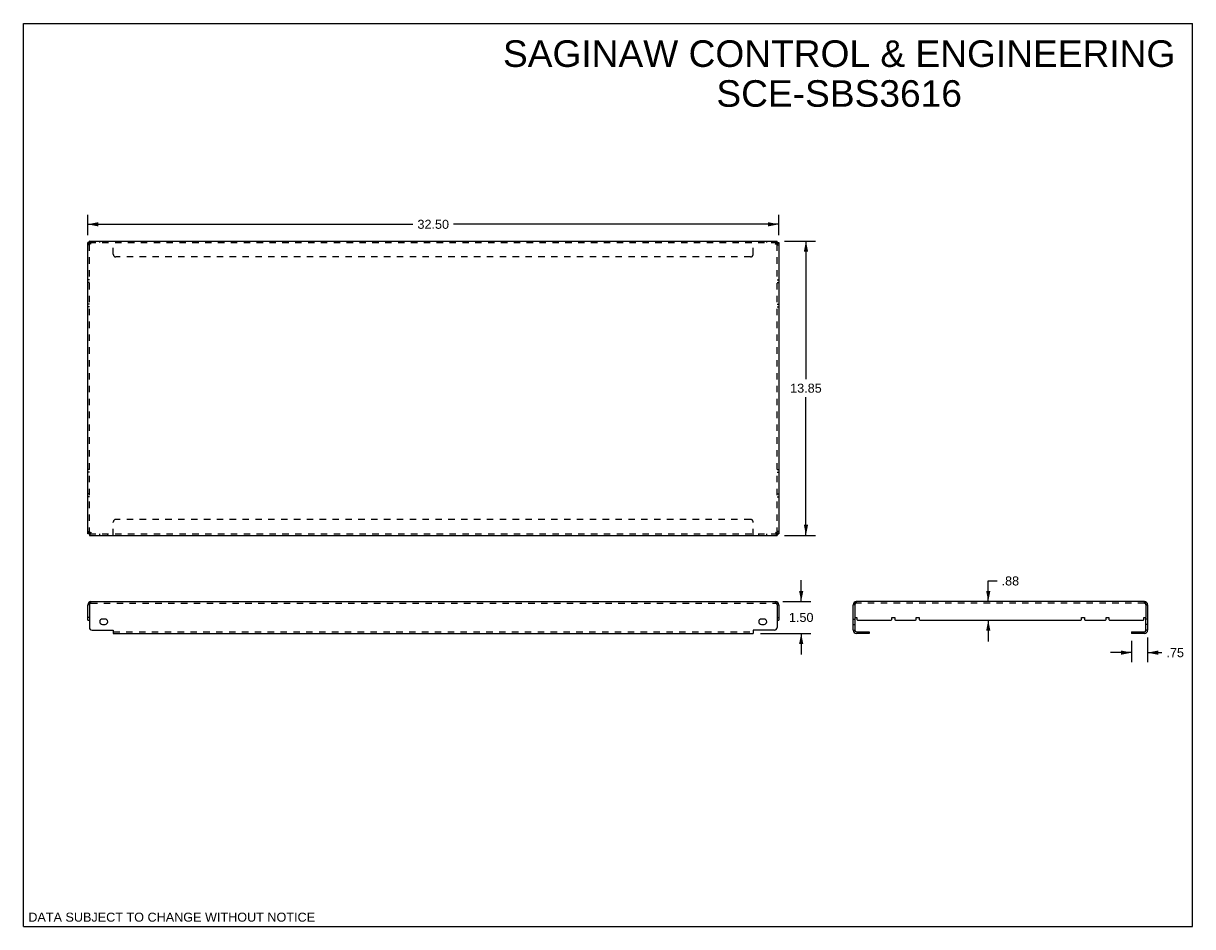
# Model space of a CAD drawing. Header units: inches. Extents: x 0 to 55, y 0 to 42.5.
import ezdxf

# ---------------------------------------------------------------- set-up
doc = ezdxf.new("R2010")
doc.units = ezdxf.units.IN
doc.header["$LTSCALE"] = 3.025
doc.header["$MEASUREMENT"] = 0
doc.linetypes.add('HIDDEN', pattern=[0.2, 0.1, -0.1])
doc.layers.get('0').update_dxf_attribs({"linetype": 'CONTINUOUS'})
doc.layers.add('DEFAULT_2', color=8, linetype='HIDDEN')
doc.styles.get("Standard").update_dxf_attribs({"font": 'arial.ttf'})
doc.dimstyles.new('DIMSTYLE_1', dxfattribs={"dimtxt": 0.425, "dimasz": 0.5, "dimexe": 0.09, "dimexo": 0.07, "dimgap": 0.0425, "dimtad": 0, "dimtih": 1, "dimtoh": 1, "dimzin": 4, "dimdsep": 46, "dimtxsty": 'Standard', "dimblk": '_FILLED', "dimblk1": '_FILLED', "dimblk2": '_FILLED', "dimcen": 0.09, "dimadec": 3, "dimazin": 1, "dimtfac": 1, "dimtdec": 3, "dimtofl": 0, "dimtmove": 0, "dimatfit": 3, "dimldrblk": '_FILLED', "dimfxl": 0, "dimtolj": 1, "dimtzin": 4, "dimarcsym": 0})

# ---------------------------------------------------------------- blocks, each defined once
blk = doc.blocks.new('_FILLED')
at = {"color": 0, "linetype": 'ByBlock'}
blk.add_solid([(0, 0), (-1, 0.2), (-1, -0.2)], dxfattribs=at)
blk = doc.blocks.new('*D1')
at = {"color": 2, "linetype": 'Continuous'}
for p, q in [((36.588, 15.298), (36.588, 16.298)), ((35.729, 15.298), (37.038, 15.298)), ((34.679, 13.798), (37.038, 13.798)), ((36.588, 13.798), (36.588, 12.798))]:
    blk.add_line(p, q, dxfattribs=at)
at = {"color": 2, "linetype": 'Continuous', "xscale": 0.5, "yscale": 0.5, "zscale": 0.5}
for p, rotation in [((36.588, 15.298), 270), ((36.588, 13.798), 90)]:
    blk.add_blockref('_FILLED', p, dxfattribs=dict(at, rotation=rotation))
at = {"color": 2, "linetype": 'Continuous', "insert": (36.588, 14.761), "char_height": 0.425, "width": 1.15493, "attachment_point": 2, "line_spacing_factor": 0.9}
blk.add_mtext('1.50', dxfattribs=at)
blk = doc.blocks.new('*D2')
at = {"color": 2, "linetype": 'Continuous'}
for p, q in [((35.804, 32.26), (37.261, 32.26)), ((36.811, 32.26), (36.811, 25.76)), ((36.811, 18.41), (36.811, 24.91)), ((35.804, 18.41), (37.261, 18.41))]:
    blk.add_line(p, q, dxfattribs=at)
at = {"color": 2, "linetype": 'Continuous', "xscale": 0.5, "yscale": 0.5, "zscale": 0.5}
for p, rotation in [((36.811, 32.26), 90), ((36.811, 18.41), 270)]:
    blk.add_blockref('_FILLED', p, dxfattribs=dict(at, rotation=rotation))
at = {"color": 2, "linetype": 'Continuous', "insert": (36.811, 25.548), "char_height": 0.425, "width": 1.48513, "attachment_point": 2, "line_spacing_factor": 0.9}
blk.add_mtext('13.85', dxfattribs=at)
blk = doc.blocks.new('*D3')
at = {"color": 2, "linetype": 'Continuous'}
for p, q in [((3.029, 32.535), (3.029, 33.496)), ((3.029, 33.046), (18.324, 33.046)), ((35.529, 33.046), (20.234, 33.046)), ((35.529, 32.535), (35.529, 33.496))]:
    blk.add_line(p, q, dxfattribs=at)
at = {"color": 2, "linetype": 'Continuous', "xscale": 0.5, "yscale": 0.5, "zscale": 0.5, "rotation": 180}
blk.add_blockref('_FILLED', (3.029, 33.046), dxfattribs=at)
at = {"color": 2, "linetype": 'Continuous', "xscale": 0.5, "yscale": 0.5, "zscale": 0.5}
blk.add_blockref('_FILLED', (35.529, 33.046), dxfattribs=at)
at = {"color": 2, "linetype": 'Continuous', "insert": (19.279, 33.259), "char_height": 0.425, "width": 1.48513, "attachment_point": 2, "line_spacing_factor": 0.9}
blk.add_mtext('32.50', dxfattribs=at)
blk = doc.blocks.new('*D4')
at = {"color": 2, "linetype": 'Continuous'}
for p, q in [((52.132, 13.448), (52.132, 12.441)), ((52.882, 13.598), (52.882, 12.441)), ((52.132, 12.891), (51.132, 12.891)), ((52.882, 12.891), (53.554, 12.891))]:
    blk.add_line(p, q, dxfattribs=at)
at = {"color": 2, "linetype": 'Continuous', "xscale": 0.5, "yscale": 0.5, "zscale": 0.5}
blk.add_blockref('_FILLED', (52.132, 12.891), dxfattribs=at)
at = {"color": 2, "linetype": 'Continuous', "xscale": 0.5, "yscale": 0.5, "zscale": 0.5, "rotation": 180}
blk.add_blockref('_FILLED', (52.882, 12.891), dxfattribs=at)
at = {"color": 2, "linetype": 'Continuous', "insert": (53.767, 13.103), "char_height": 0.425, "width": 0.82472, "attachment_point": 1, "line_spacing_factor": 0.9}
blk.add_mtext('.75', dxfattribs=at)
blk = doc.blocks.new('*D5')
at = {"color": 2, "linetype": 'Continuous'}
for p, q in [((45.388, 15.298), (45.388, 16.265)), ((45.388, 16.265), (45.8, 16.265)), ((45.388, 14.423), (45.388, 13.423))]:
    blk.add_line(p, q, dxfattribs=at)
at = {"color": 2, "linetype": 'Continuous', "xscale": 0.5, "yscale": 0.5, "zscale": 0.5}
for p, rotation in [((45.388, 15.298), 270), ((45.388, 14.423), 90)]:
    blk.add_blockref('_FILLED', p, dxfattribs=dict(at, rotation=rotation))
at = {"color": 2, "linetype": 'Continuous', "insert": (46.013, 16.477), "char_height": 0.425, "width": 0.82472, "attachment_point": 1, "line_spacing_factor": 0.9}
blk.add_mtext('.88', dxfattribs=at)

msp = doc.modelspace()

# ---------------------------------------------------------------- linework, layer by layer
at = {"color": 7, "linetype": 'Continuous'}
for p, q in [((0, 0), (0, 42.5)), ((0, 42.5), (55, 42.5)), ((55, 0), (55, 42.5)), ((3.104, 32.185), (3.029, 32.185)), ((3.104, 32.185), (3.104, 32.26)), ((35.454, 32.185), (35.454, 32.26)), ((35.454, 32.185), (35.529, 32.185)), ((3.104, 18.485), (3.029, 18.485)), ((3.104, 18.485), (3.104, 18.41)), ((35.454, 18.485), (35.529, 18.485)), ((35.454, 18.485), (35.454, 18.41)), ((3.104, 15.148), (3.029, 15.148)), ((35.454, 15.148), (35.529, 15.148)), ((39.107, 15.148), (39.032, 15.148)), ((52.807, 15.148), (52.882, 15.148)), ((3.104, 14.548), (3.029, 14.548)), ((3.029, 14.423), (3.104, 14.423)), ((35.454, 14.548), (35.529, 14.548)), ((35.454, 14.423), (35.529, 14.423)), ((39.107, 14.548), (39.107, 13.948)), ((52.807, 13.948), (52.807, 14.548)), ((39.032, 13.948), (39.107, 13.948)), ((39.182, 13.873), (39.782, 13.873)), ((39.782, 13.873), (39.782, 13.798)), ((52.132, 13.873), (52.732, 13.873)), ((52.132, 13.873), (52.132, 13.798)), ((52.882, 13.948), (52.807, 13.948)), ((0, 0), (55, 0))]:
    msp.add_line(p, q, dxfattribs=at)
at = {"color": 3, "linetype": 'Continuous'}
for p, q in [((3.029, 18.485), (3.029, 32.185)), ((3.104, 32.26), (35.454, 32.26)), ((35.529, 32.185), (35.529, 18.485)), ((3.104, 18.41), (35.454, 18.41)), ((3.029, 14.423), (3.029, 15.148)), ((3.113, 15.177), (3.104, 15.148)), ((3.104, 15.148), (3.104, 14.073)), ((3.123, 15.206), (3.113, 15.177)), ((3.179, 15.298), (35.379, 15.298)), ((35.435, 15.206), (35.445, 15.177)), ((35.445, 15.177), (35.454, 15.148)), ((35.454, 15.148), (35.454, 14.073)), ((35.529, 15.148), (35.529, 14.423)), ((39.032, 13.948), (39.032, 15.148)), ((39.116, 15.177), (39.107, 15.148)), ((39.107, 15.148), (39.107, 14.548)), ((39.126, 15.206), (39.116, 15.177)), ((52.732, 15.298), (39.182, 15.298)), ((52.788, 15.206), (52.798, 15.177)), ((52.798, 15.177), (52.807, 15.148)), ((52.807, 15.148), (52.807, 14.548)), ((52.882, 15.148), (52.882, 13.948)), ((3.842, 14.473), (3.717, 14.473)), ((34.842, 14.473), (34.717, 14.473)), ((39.107, 14.548), (39.207, 14.548)), ((39.207, 14.548), (39.207, 14.453)), ((39.237, 14.423), (40.822, 14.423)), ((40.852, 14.453), (40.852, 14.548)), ((40.852, 14.548), (40.987, 14.548)), ((40.987, 14.548), (40.987, 14.453)), ((41.017, 14.423), (41.972, 14.423)), ((42.002, 14.453), (42.002, 14.548)), ((42.002, 14.548), (42.137, 14.548)), ((42.137, 14.548), (42.137, 14.453)), ((42.167, 14.423), (49.747, 14.423)), ((49.777, 14.548), (49.912, 14.548)), ((49.777, 14.453), (49.777, 14.548)), ((49.912, 14.548), (49.912, 14.453)), ((49.942, 14.423), (50.897, 14.423)), ((50.927, 14.548), (51.062, 14.548)), ((50.927, 14.453), (50.927, 14.548)), ((51.062, 14.548), (51.062, 14.453)), ((51.092, 14.423), (52.677, 14.423)), ((52.707, 14.548), (52.807, 14.548)), ((52.707, 14.453), (52.707, 14.548)), ((3.229, 13.948), (4.229, 13.948)), ((3.717, 14.223), (3.842, 14.223)), ((4.229, 13.948), (4.229, 13.798)), ((4.229, 13.798), (34.329, 13.798)), ((35.329, 13.948), (34.329, 13.948)), ((34.329, 13.948), (34.329, 13.798)), ((34.717, 14.223), (34.842, 14.223)), ((39.782, 13.798), (39.182, 13.798)), ((52.732, 13.798), (52.132, 13.798))]:
    msp.add_line(p, q, dxfattribs=at)
for points in [[(3.073, 32.148), (3.054, 32.157), (3.041, 32.167), (3.032, 32.176), (3.029, 32.185)], [(3.179, 32.11), (3.15, 32.12), (3.122, 32.129), (3.096, 32.139), (3.073, 32.148)], [(3.142, 32.216), (3.132, 32.235), (3.123, 32.249), (3.113, 32.257), (3.104, 32.26)], [(3.179, 32.11), (3.17, 32.14), (3.16, 32.168), (3.151, 32.194), (3.142, 32.216)], [(35.379, 32.11), (35.388, 32.14), (35.398, 32.168), (35.407, 32.194), (35.417, 32.216)], [(35.379, 32.11), (35.408, 32.12), (35.437, 32.129), (35.462, 32.139), (35.485, 32.148)], [(35.417, 32.216), (35.426, 32.235), (35.435, 32.249), (35.445, 32.257), (35.454, 32.26)], [(35.485, 32.148), (35.504, 32.157), (35.518, 32.167), (35.526, 32.176), (35.529, 32.185)], [(3.073, 18.523), (3.054, 18.514), (3.041, 18.504), (3.032, 18.495), (3.029, 18.485)], [(3.179, 18.56), (3.15, 18.551), (3.122, 18.542), (3.096, 18.532), (3.073, 18.523)], [(3.142, 18.454), (3.132, 18.436), (3.123, 18.422), (3.113, 18.413), (3.104, 18.41)], [(3.179, 18.56), (3.17, 18.531), (3.16, 18.503), (3.151, 18.477), (3.142, 18.454)], [(35.379, 18.56), (35.408, 18.551), (35.437, 18.542), (35.462, 18.532), (35.485, 18.523)], [(35.379, 18.56), (35.388, 18.531), (35.398, 18.503), (35.407, 18.477), (35.417, 18.454)], [(35.417, 18.454), (35.426, 18.436), (35.435, 18.422), (35.445, 18.413), (35.454, 18.41)], [(35.485, 18.523), (35.504, 18.514), (35.518, 18.504), (35.526, 18.495), (35.529, 18.485)], [(3.142, 15.254), (3.132, 15.232), (3.123, 15.206)], [(3.179, 15.298), (3.17, 15.295), (3.16, 15.287), (3.151, 15.273), (3.142, 15.254)], [(35.379, 15.298), (35.388, 15.295), (35.398, 15.287), (35.407, 15.273), (35.417, 15.254)], [(35.417, 15.254), (35.426, 15.232), (35.435, 15.206)], [(39.145, 15.254), (39.135, 15.232), (39.126, 15.206)], [(39.182, 15.298), (39.173, 15.295), (39.163, 15.287), (39.154, 15.273), (39.145, 15.254)], [(52.732, 15.298), (52.741, 15.295), (52.751, 15.287), (52.76, 15.273), (52.77, 15.254)], [(52.77, 15.254), (52.779, 15.232), (52.788, 15.206)]]:
    msp.add_lwpolyline(points, dxfattribs=at)
at = {"color": 7, "linetype": 'Continuous'}
for points in [[(3.179, 32.11), (3.167, 32.13), (3.154, 32.148), (3.142, 32.163), (3.129, 32.175), (3.117, 32.183), (3.104, 32.185)], [(3.179, 32.11), (3.16, 32.123), (3.142, 32.135), (3.126, 32.148), (3.114, 32.16), (3.107, 32.173), (3.104, 32.185)], [(35.379, 32.11), (35.399, 32.123), (35.417, 32.135), (35.432, 32.148), (35.444, 32.16), (35.452, 32.173), (35.454, 32.185)], [(35.379, 32.11), (35.392, 32.13), (35.404, 32.148), (35.417, 32.163), (35.429, 32.175), (35.442, 32.183), (35.454, 32.185)], [(3.179, 18.56), (3.167, 18.541), (3.154, 18.523), (3.142, 18.507), (3.129, 18.495), (3.117, 18.488), (3.104, 18.485)], [(3.179, 18.56), (3.16, 18.548), (3.142, 18.535), (3.126, 18.523), (3.114, 18.51), (3.107, 18.498), (3.104, 18.485)], [(35.379, 18.56), (35.399, 18.548), (35.417, 18.535), (35.432, 18.523), (35.444, 18.51), (35.452, 18.498), (35.454, 18.485)], [(35.379, 18.56), (35.392, 18.541), (35.404, 18.523), (35.417, 18.507), (35.429, 18.495), (35.442, 18.488), (35.454, 18.485)]]:
    msp.add_lwpolyline(points, dxfattribs=at)
at = {"color": 3, "linetype": 'Continuous'}
for centre, radius, start, end in [((3.179, 15.148), 0.15, 90, 180), ((35.379, 15.148), 0.15, 0, 90), ((39.182, 15.148), 0.15, 90, 180), ((52.732, 15.148), 0.15, 0, 90), ((3.717, 14.348), 0.125, 90, 270), ((3.842, 14.348), 0.125, 270, 90), ((34.717, 14.348), 0.125, 90, 270), ((34.842, 14.348), 0.125, 270, 90), ((39.237, 14.453), 0.03, 180, 270), ((40.822, 14.453), 0.03, 270, 360), ((41.017, 14.453), 0.03, 180, 270), ((41.972, 14.453), 0.03, 270, 360), ((42.167, 14.453), 0.03, 180, 270), ((49.747, 14.453), 0.03, 270, 360), ((49.942, 14.453), 0.03, 180, 270), ((50.897, 14.453), 0.03, 270, 360), ((51.092, 14.453), 0.03, 180, 270), ((52.677, 14.453), 0.03, 270, 360), ((3.229, 14.073), 0.125, 180, 270), ((35.329, 14.073), 0.125, 270, 360), ((39.182, 13.948), 0.15, 180, 270), ((52.732, 13.948), 0.15, 270, 360)]:
    msp.add_arc(centre, radius, start, end, dxfattribs=at)
at = {"color": 7, "linetype": 'Continuous'}
for centre, start, end in [((39.182, 13.948), 180, 270), ((52.732, 13.948), 270, 360)]:
    msp.add_arc(centre, 0.075, start, end, dxfattribs=at)
at = {"layer": 'DEFAULT_2', "color": 8, "linetype": 'HIDDEN'}
for p, q in [((3.104, 32.085), (3.029, 32.085)), ((3.104, 18.485), (3.104, 32.185)), ((3.104, 32.185), (35.454, 32.185)), ((3.592, 32.185), (3.592, 32.26)), ((3.967, 32.185), (3.967, 32.26)), ((4.229, 31.635), (4.229, 32.26)), ((34.329, 31.635), (34.329, 32.26)), ((34.592, 32.185), (34.592, 32.26)), ((34.967, 32.185), (34.967, 32.26)), ((35.454, 18.485), (35.454, 32.185)), ((35.454, 32.085), (35.529, 32.085)), ((34.204, 31.51), (4.354, 31.51)), ((3.104, 30.44), (3.029, 30.44)), ((3.104, 30.305), (3.029, 30.305)), ((35.454, 30.44), (35.529, 30.44)), ((35.454, 30.305), (35.529, 30.305)), ((3.104, 29.29), (3.029, 29.29)), ((3.104, 29.155), (3.029, 29.155)), ((35.454, 29.29), (35.529, 29.29)), ((35.454, 29.155), (35.529, 29.155)), ((3.104, 21.515), (3.029, 21.515)), ((35.454, 21.515), (35.529, 21.515)), ((3.104, 21.38), (3.029, 21.38)), ((35.454, 21.38), (35.529, 21.38)), ((3.104, 20.365), (3.029, 20.365)), ((35.454, 20.365), (35.529, 20.365)), ((3.104, 20.23), (3.029, 20.23)), ((35.454, 20.23), (35.529, 20.23)), ((4.229, 18.41), (4.229, 19.035)), ((34.204, 19.16), (4.354, 19.16)), ((34.329, 18.41), (34.329, 19.035)), ((3.029, 18.585), (3.104, 18.585)), ((3.104, 18.485), (35.454, 18.485)), ((3.592, 18.41), (3.592, 18.485)), ((3.967, 18.41), (3.967, 18.485)), ((34.592, 18.41), (34.592, 18.485)), ((34.967, 18.41), (34.967, 18.485)), ((35.529, 18.585), (35.454, 18.585)), ((3.179, 15.223), (3.179, 15.298)), ((3.179, 15.223), (35.379, 15.223)), ((35.379, 15.223), (35.379, 15.298)), ((39.182, 15.223), (39.17, 15.221)), ((39.182, 15.223), (39.182, 15.298)), ((52.732, 15.223), (39.182, 15.223)), ((52.732, 15.223), (52.732, 15.298)), ((52.795, 15.168), (52.807, 15.148)), ((39.032, 14.473), (39.107, 14.473)), ((52.882, 14.473), (52.807, 14.473)), ((4.229, 13.873), (34.329, 13.873)), ((39.032, 14.223), (39.107, 14.223)), ((52.882, 14.223), (52.807, 14.223))]:
    msp.add_line(p, q, dxfattribs=at)
for points in [[(3.179, 15.223), (3.167, 15.221), (3.154, 15.213), (3.142, 15.201), (3.129, 15.186), (3.117, 15.168), (3.104, 15.148)], [(35.379, 15.223), (35.392, 15.221), (35.404, 15.213), (35.417, 15.201), (35.429, 15.186), (35.442, 15.168), (35.454, 15.148)], [(39.145, 15.201), (39.132, 15.186), (39.12, 15.168), (39.107, 15.148)], [(39.17, 15.221), (39.157, 15.213), (39.145, 15.201)], [(52.732, 15.223), (52.745, 15.221), (52.757, 15.213), (52.77, 15.201)], [(52.77, 15.201), (52.782, 15.186), (52.795, 15.168)]]:
    msp.add_lwpolyline(points, dxfattribs=at)
for centre, radius, start, end in [((4.354, 31.635), 0.125, 180, 270), ((34.204, 31.635), 0.125, 270, 360), ((4.354, 19.035), 0.125, 90, 180), ((34.204, 19.035), 0.125, 0, 90), ((3.179, 15.148), 0.075, 90, 180), ((35.379, 15.148), 0.075, 0, 90), ((39.182, 15.148), 0.075, 90, 180), ((52.732, 15.148), 0.075, 0, 90)]:
    msp.add_arc(centre, radius, start, end, dxfattribs=at)

# ---------------------------------------------------------------- texts
at = {"color": 2, "linetype": 'Continuous', "line_spacing_factor": 0.9}
for s, insert, char_height, width, attachment_point in [('SAGINAW CONTROL & ENGINEERING\\PSCE-SBS3616', (38.373, 41.702), 1.25, 31.57063, 2), ('DATA SUBJECT TO CHANGE WITHOUT NOTICE', (0.232, 0.658), 0.425, 13.46413, 1)]:
    msp.add_mtext(s, dxfattribs=dict(at, insert=insert, char_height=char_height, width=width, attachment_point=attachment_point))

# ---------------------------------------------------------------- dimensions: what is measured, and where the dimension line sits
at = {"color": 2, "linetype": 'Continuous'}
for base, p1, p2, angle, picture, middle in [((3.029, 33.046), (35.529, 32.465), (3.029, 32.465), 180, '*D3', (19.278, 33.044)), ((36.811, 32.26), (35.734, 18.41), (35.734, 32.26), 90, '*D2', (36.831, 25.333)), ((36.588, 15.298), (34.609, 13.798), (35.659, 15.298), 90, '*D1', (36.607, 14.546)), ((45.387669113, 15.298198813), (42.167025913, 14.423198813), (39.107025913, 15.298198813), 90, '*D5', (46.436677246, 16.262551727)), ((52.132, 12.891), (52.882, 13.668), (52.132, 13.518), 180, '*D4', (54.193, 12.885))]:
    dim = msp.add_linear_dim(base=base, p1=p1, p2=p2, angle=angle, dimstyle='DIMSTYLE_1', dxfattribs=at)
    dim.commit()
    dim.dimension.update_dxf_attribs({"geometry": picture, "text_midpoint": middle, "dimtype": 160})

doc.saveas('drawing.dxf')
